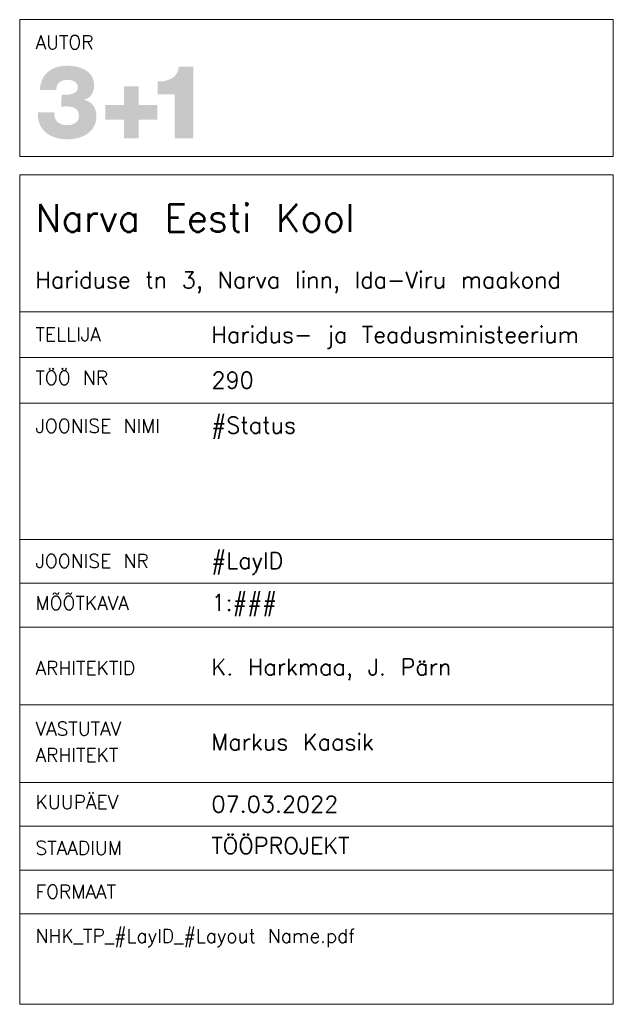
# Model space of a CAD drawing. Header units: millimetres. Extents: x -65 to 7804, y 0 to 7976.
# Tile 1 of 6: x -65 to 0, y 0 to 108. Entities that reach past the tile are written whole.
import ezdxf

# ---------------------------------------------------------------- set-up
doc = ezdxf.new("R2010")
doc.units = ezdxf.units.MM
doc.header["$MEASUREMENT"] = 0
doc.layers.add('00 2D joon.AR', color=7, linetype='Continuous')
doc.layers.add('00 Kirjanurk.AR', color=7, linetype='Continuous')

msp = doc.modelspace()

# ---------------------------------------------------------------- hatches: boundary and pattern name
at = {"layer": '00 Kirjanurk.AR', "linetype": 'Continuous', "lineweight": 13}
for points in [[(-63, 97.65), (-63, 97.53), (-63, 97.41), (-63, 97.29), (-62.99, 97.18), (-62.98, 97.07), (-62.96, 96.96), (-62.94, 96.86), (-62.92, 96.76), (-62.89, 96.66), (-62.86, 96.56), (-62.83, 96.47), (-62.79, 96.37), (-62.75, 96.29), (-62.71, 96.2), (-62.66, 96.12), (-62.61, 96.03), (-62.56, 95.96), (-62.5, 95.88), (-62.44, 95.81), (-62.38, 95.74), (-62.32, 95.67), (-62.25, 95.6), (-62.18, 95.54), (-62.11, 95.48), (-62.04, 95.42), (-61.96, 95.36), (-61.88, 95.31), (-61.8, 95.26), (-61.72, 95.21), (-61.64, 95.17), (-61.55, 95.12), (-61.46, 95.08), (-61.37, 95.04), (-61.27, 95.01), (-61.18, 94.98), (-61.08, 94.94), (-60.99, 94.92), (-60.89, 94.89), (-60.79, 94.87), (-60.68, 94.85), (-60.58, 94.83), (-60.47, 94.81), (-60.37, 94.8), (-60.26, 94.79), (-60.15, 94.78), (-60.04, 94.77), (-59.93, 94.77), (-59.82, 94.76), (-59.72, 94.76), (-59.62, 94.77), (-59.53, 94.77), (-59.43, 94.78), (-59.33, 94.78), (-59.24, 94.79), (-59.14, 94.81), (-59.05, 94.82), (-58.95, 94.84), (-58.86, 94.85), (-58.77, 94.87), (-58.68, 94.9), (-58.58, 94.92), (-58.49, 94.95), (-58.41, 94.97), (-58.32, 95), (-58.23, 95.04), (-58.14, 95.07), (-58.06, 95.11), (-57.98, 95.15), (-57.9, 95.19), (-57.82, 95.23), (-57.74, 95.28), (-57.66, 95.32), (-57.59, 95.37), (-57.52, 95.43), (-57.45, 95.48), (-57.38, 95.54), (-57.31, 95.6), (-57.25, 95.66), (-57.19, 95.72), (-57.13, 95.78), (-57.08, 95.85), (-57.02, 95.92), (-56.97, 96), (-56.92, 96.07), (-56.88, 96.15), (-56.84, 96.23), (-56.8, 96.31), (-56.76, 96.39), (-56.73, 96.48), (-56.7, 96.57), (-56.68, 96.66), (-56.66, 96.76), (-56.64, 96.85), (-56.62, 96.95), (-56.61, 97.05), (-56.61, 97.16), (-56.6, 97.27), (-56.6, 97.33), (-56.61, 97.39), (-56.61, 97.45), (-56.61, 97.5), (-56.62, 97.55), (-56.62, 97.61), (-56.63, 97.66), (-56.64, 97.71), (-56.65, 97.76), (-56.66, 97.81), (-56.67, 97.86), (-56.68, 97.91), (-56.69, 97.96), (-56.71, 98.01), (-56.72, 98.05), (-56.74, 98.1), (-56.76, 98.14), (-56.78, 98.19), (-56.8, 98.23), (-56.82, 98.27), (-56.84, 98.31), (-56.87, 98.35), (-56.89, 98.39), (-56.92, 98.43), (-56.95, 98.47), (-56.97, 98.5), (-57, 98.54), (-57.03, 98.57), (-57.07, 98.61), (-57.1, 98.64), (-57.13, 98.67), (-57.17, 98.7), (-57.2, 98.73), (-57.24, 98.76), (-57.28, 98.79), (-57.32, 98.82), (-57.36, 98.85), (-57.4, 98.87), (-57.44, 98.9), (-57.49, 98.92), (-57.53, 98.94), (-57.58, 98.97), (-57.63, 98.99), (-57.68, 99.01), (-57.73, 99.03), (-57.78, 99.04), (-57.83, 99.06), (-57.88, 99.08), (-57.94, 99.09), (-57.95, 99.12), (-57.9, 99.12), (-57.86, 99.13), (-57.82, 99.15), (-57.78, 99.16), (-57.73, 99.17), (-57.7, 99.19), (-57.66, 99.2), (-57.62, 99.22), (-57.58, 99.24), (-57.55, 99.26), (-57.51, 99.28), (-57.48, 99.31), (-57.44, 99.33), (-57.41, 99.35), (-57.38, 99.38), (-57.35, 99.41), (-57.32, 99.44), (-57.29, 99.46), (-57.26, 99.49), (-57.24, 99.52), (-57.21, 99.56), (-57.19, 99.59), (-57.16, 99.62), (-57.14, 99.66), (-57.12, 99.69), (-57.09, 99.73), (-57.07, 99.76), (-57.05, 99.8), (-57.03, 99.84), (-57.02, 99.87), (-57, 99.91), (-56.98, 99.95), (-56.97, 99.99), (-56.95, 100.03), (-56.94, 100.07), (-56.93, 100.11), (-56.92, 100.15), (-56.91, 100.19), (-56.9, 100.23), (-56.89, 100.27), (-56.88, 100.32), (-56.87, 100.36), (-56.87, 100.4), (-56.86, 100.44), (-56.86, 100.48), (-56.86, 100.53), (-56.85, 100.57), (-56.85, 100.61), (-56.85, 100.66), (-56.85, 100.76), (-56.86, 100.85), (-56.87, 100.94), (-56.88, 101.03), (-56.9, 101.12), (-56.92, 101.2), (-56.95, 101.28), (-56.97, 101.36), (-57, 101.44), (-57.04, 101.51), (-57.07, 101.59), (-57.11, 101.66), (-57.16, 101.72), (-57.2, 101.79), (-57.25, 101.85), (-57.3, 101.91), (-57.35, 101.97), (-57.41, 102.03), (-57.46, 102.08), (-57.52, 102.14), (-57.59, 102.19), (-57.65, 102.23), (-57.72, 102.28), (-57.78, 102.32), (-57.85, 102.37), (-57.92, 102.4), (-58, 102.44), (-58.07, 102.48), (-58.14, 102.51), (-58.22, 102.54), (-58.3, 102.58), (-58.38, 102.6), (-58.46, 102.63), (-58.54, 102.65), (-58.62, 102.68), (-58.7, 102.7), (-58.79, 102.72), (-58.87, 102.74), (-58.95, 102.75), (-59.04, 102.77), (-59.12, 102.78), (-59.21, 102.79), (-59.29, 102.8), (-59.38, 102.81), (-59.46, 102.81), (-59.55, 102.82), (-59.63, 102.82), (-59.72, 102.82), (-59.81, 102.82), (-59.91, 102.82), (-60.01, 102.82), (-60.11, 102.81), (-60.21, 102.8), (-60.3, 102.79), (-60.4, 102.78), (-60.5, 102.77), (-60.59, 102.75), (-60.68, 102.73), (-60.77, 102.71), (-60.86, 102.68), (-60.95, 102.65), (-61.04, 102.63), (-61.12, 102.59), (-61.21, 102.56), (-61.29, 102.53), (-61.37, 102.49), (-61.45, 102.45), (-61.52, 102.41), (-61.6, 102.36), (-61.67, 102.31), (-61.74, 102.27), (-61.81, 102.21), (-61.88, 102.16), (-61.95, 102.11), (-62.01, 102.05), (-62.07, 101.99), (-62.13, 101.93), (-62.19, 101.86), (-62.24, 101.79), (-62.29, 101.73), (-62.34, 101.65), (-62.39, 101.58), (-62.43, 101.51), (-62.48, 101.43), (-62.52, 101.35), (-62.55, 101.27), (-62.59, 101.18), (-62.62, 101.1), (-62.65, 101.01), (-62.68, 100.92), (-62.7, 100.83), (-62.72, 100.73), (-62.74, 100.63), (-62.75, 100.53), (-62.77, 100.43), (-62.77, 100.33), (-62.78, 100.22), (-62.78, 100.15), (-60.99, 100.15), (-60.99, 100.17), (-60.99, 100.22), (-60.99, 100.26), (-60.98, 100.3), (-60.98, 100.34), (-60.98, 100.38), (-60.97, 100.42), (-60.96, 100.46), (-60.95, 100.5), (-60.95, 100.53), (-60.93, 100.57), (-60.92, 100.61), (-60.91, 100.64), (-60.9, 100.67), (-60.88, 100.71), (-60.87, 100.74), (-60.85, 100.77), (-60.83, 100.8), (-60.81, 100.83), (-60.79, 100.85), (-60.77, 100.88), (-60.75, 100.91), (-60.73, 100.93), (-60.7, 100.96), (-60.68, 100.98), (-60.65, 101), (-60.62, 101.03), (-60.6, 101.05), (-60.57, 101.07), (-60.54, 101.09), (-60.51, 101.1), (-60.47, 101.12), (-60.44, 101.14), (-60.41, 101.15), (-60.37, 101.17), (-60.34, 101.18), (-60.3, 101.19), (-60.26, 101.21), (-60.22, 101.22), (-60.19, 101.23), (-60.14, 101.23), (-60.1, 101.24), (-60.06, 101.25), (-60.02, 101.25), (-59.98, 101.26), (-59.93, 101.26), (-59.89, 101.27), (-59.84, 101.27), (-59.79, 101.27), (-59.75, 101.27), (-59.71, 101.27), (-59.67, 101.27), (-59.64, 101.26), (-59.6, 101.26), (-59.56, 101.26), (-59.53, 101.25), (-59.49, 101.25), (-59.45, 101.24), (-59.42, 101.24), (-59.39, 101.23), (-59.35, 101.22), (-59.32, 101.21), (-59.29, 101.21), (-59.25, 101.2), (-59.22, 101.19), (-59.19, 101.17), (-59.16, 101.16), (-59.13, 101.15), (-59.1, 101.14), (-59.07, 101.12), (-59.05, 101.11), (-59.02, 101.09), (-58.99, 101.08), (-58.97, 101.06), (-58.94, 101.05), (-58.92, 101.03), (-58.9, 101.01), (-58.88, 100.99), (-58.85, 100.97), (-58.83, 100.95), (-58.82, 100.93), (-58.8, 100.91), (-58.78, 100.89), (-58.76, 100.87), (-58.75, 100.84), (-58.73, 100.82), (-58.72, 100.8), (-58.71, 100.77), (-58.7, 100.75), (-58.69, 100.72), (-58.68, 100.69), (-58.67, 100.67), (-58.66, 100.64), (-58.66, 100.61), (-58.65, 100.58), (-58.65, 100.55), (-58.65, 100.52), (-58.64, 100.49), (-58.64, 100.45), (-58.65, 100.41), (-58.65, 100.37), (-58.66, 100.34), (-58.66, 100.3), (-58.67, 100.27), (-58.68, 100.23), (-58.69, 100.2), (-58.71, 100.17), (-58.72, 100.14), (-58.74, 100.11), (-58.75, 100.08), (-58.77, 100.05), (-58.79, 100.03), (-58.81, 100), (-58.83, 99.98), (-58.86, 99.96), (-58.88, 99.94), (-58.9, 99.92), (-58.93, 99.9), (-58.96, 99.88), (-58.98, 99.86), (-59.01, 99.84), (-59.04, 99.83), (-59.07, 99.81), (-59.1, 99.8), (-59.13, 99.78), (-59.17, 99.77), (-59.2, 99.76), (-59.23, 99.75), (-59.27, 99.74), (-59.3, 99.73), (-59.34, 99.72), (-59.37, 99.71), (-59.41, 99.7), (-59.44, 99.7), (-59.48, 99.69), (-59.51, 99.68), (-59.55, 99.68), (-59.59, 99.68), (-59.62, 99.67), (-59.66, 99.67), (-59.69, 99.66), (-59.73, 99.66), (-59.77, 99.66), (-59.8, 99.66), (-59.84, 99.66), (-59.87, 99.66), (-59.91, 99.66), (-59.93, 99.66), (-59.95, 99.66), (-59.97, 99.65), (-59.99, 99.65), (-60.02, 99.65), (-60.05, 99.66), (-60.08, 99.66), (-60.12, 99.66), (-60.23, 99.67), (-60.27, 99.67), (-60.3, 99.67), (-60.33, 99.67), (-60.36, 99.67), (-60.38, 99.67), (-60.4, 99.67), (-60.42, 99.67), (-60.43, 98.34), (-60.3, 98.35), (-60.22, 98.35), (-60.16, 98.35), (-60.09, 98.36), (-60.04, 98.36), (-59.99, 98.36), (-59.94, 98.36), (-59.91, 98.36), (-59.87, 98.36), (-59.82, 98.36), (-59.77, 98.36), (-59.73, 98.36), (-59.68, 98.35), (-59.64, 98.35), (-59.59, 98.35), (-59.55, 98.34), (-59.51, 98.34), (-59.46, 98.33), (-59.42, 98.32), (-59.38, 98.32), (-59.34, 98.31), (-59.3, 98.3), (-59.26, 98.29), (-59.22, 98.28), (-59.18, 98.27), (-59.15, 98.25), (-59.11, 98.24), (-59.08, 98.23), (-59.04, 98.21), (-59.01, 98.19), (-58.97, 98.18), (-58.94, 98.16), (-58.91, 98.14), (-58.88, 98.12), (-58.85, 98.09), (-58.82, 98.07), (-58.8, 98.05), (-58.77, 98.02), (-58.75, 97.99), (-58.72, 97.97), (-58.7, 97.94), (-58.68, 97.91), (-58.66, 97.88), (-58.64, 97.84), (-58.62, 97.81), (-58.61, 97.77), (-58.59, 97.73), (-58.58, 97.7), (-58.57, 97.65), (-58.56, 97.61), (-58.55, 97.57), (-58.54, 97.53), (-58.53, 97.48), (-58.53, 97.43), (-58.52, 97.38), (-58.52, 97.33), (-58.52, 97.28), (-58.52, 97.24), (-58.52, 97.2), (-58.53, 97.16), (-58.53, 97.12), (-58.54, 97.09), (-58.55, 97.05), (-58.56, 97.01), (-58.57, 96.98), (-58.58, 96.95), (-58.6, 96.91), (-58.61, 96.88), (-58.63, 96.85), (-58.64, 96.82), (-58.66, 96.79), (-58.68, 96.77), (-58.7, 96.74), (-58.73, 96.71), (-58.75, 96.69), (-58.77, 96.66), (-58.8, 96.64), (-58.82, 96.62), (-58.85, 96.6), (-58.88, 96.58), (-58.91, 96.56), (-58.93, 96.54), (-58.97, 96.52), (-59, 96.5), (-59.03, 96.48), (-59.06, 96.47), (-59.09, 96.45), (-59.13, 96.44), (-59.16, 96.43), (-59.2, 96.41), (-59.23, 96.4), (-59.27, 96.39), (-59.3, 96.38), (-59.34, 96.37), (-59.38, 96.36), (-59.41, 96.35), (-59.45, 96.35), (-59.49, 96.34), (-59.53, 96.34), (-59.57, 96.33), (-59.61, 96.33), (-59.65, 96.32), (-59.69, 96.32), (-59.73, 96.32), (-59.77, 96.32), (-59.81, 96.32), (-59.87, 96.32), (-59.93, 96.32), (-59.98, 96.33), (-60.04, 96.33), (-60.09, 96.34), (-60.14, 96.34), (-60.19, 96.35), (-60.24, 96.36), (-60.29, 96.37), (-60.34, 96.38), (-60.38, 96.39), (-60.43, 96.41), (-60.47, 96.42), (-60.51, 96.44), (-60.55, 96.46), (-60.59, 96.47), (-60.63, 96.49), (-60.67, 96.52), (-60.7, 96.54), (-60.74, 96.56), (-60.77, 96.58), (-60.8, 96.61), (-60.83, 96.64), (-60.86, 96.66), (-60.89, 96.69), (-60.92, 96.72), (-60.95, 96.76), (-60.97, 96.79), (-60.99, 96.82), (-61.02, 96.86), (-61.04, 96.89), (-61.06, 96.93), (-61.07, 96.97), (-61.09, 97.01), (-61.11, 97.05), (-61.12, 97.09), (-61.14, 97.13), (-61.15, 97.18), (-61.16, 97.22), (-61.17, 97.27), (-61.18, 97.32), (-61.19, 97.37), (-61.19, 97.42), (-61.2, 97.47), (-61.2, 97.52), (-61.2, 97.57), (-61.2, 97.63), (-61.2, 97.72), (-63, 97.72)], [(-49.91, 101.1), (-49.91, 99.69), (-48.02, 99.69), (-48.02, 94.87), (-46, 94.87), (-45.99, 102.72), (-47.58, 102.72), (-47.59, 102.66), (-47.6, 102.59), (-47.61, 102.52), (-47.62, 102.45), (-47.64, 102.39), (-47.66, 102.33), (-47.68, 102.26), (-47.7, 102.2), (-47.72, 102.15), (-47.75, 102.09), (-47.78, 102.04), (-47.81, 101.98), (-47.84, 101.93), (-47.87, 101.88), (-47.91, 101.84), (-47.94, 101.79), (-47.98, 101.74), (-48.02, 101.7), (-48.06, 101.66), (-48.11, 101.62), (-48.15, 101.58), (-48.2, 101.55), (-48.25, 101.51), (-48.3, 101.48), (-48.35, 101.45), (-48.4, 101.42), (-48.45, 101.39), (-48.5, 101.36), (-48.56, 101.33), (-48.62, 101.31), (-48.67, 101.29), (-48.73, 101.27), (-48.79, 101.25), (-48.85, 101.23), (-48.91, 101.21), (-48.97, 101.19), (-49.03, 101.18), (-49.09, 101.16), (-49.16, 101.15), (-49.22, 101.14), (-49.29, 101.13), (-49.35, 101.12), (-49.42, 101.12), (-49.48, 101.11), (-49.55, 101.11), (-49.61, 101.1), (-49.68, 101.1), (-49.75, 101.1), (-49.81, 101.1), (-49.88, 101.1)], [(-53.59, 98.53), (-55.62, 98.53), (-55.62, 96.91), (-53.59, 96.91), (-53.59, 94.87), (-51.97, 94.87), (-51.97, 96.91), (-49.94, 96.91), (-49.94, 98.53), (-51.97, 98.53), (-51.97, 100.57), (-53.59, 100.57)]]:
    msp.add_hatch(color=7, dxfattribs=at).paths.add_polyline_path(points)

# ---------------------------------------------------------------- linework, layer by layer
at = {"layer": '00 2D joon.AR', "color": 7, "linetype": 'Continuous', "lineweight": 13}
for points in [[(0, 92.87), (-65, 92.87), (-65, 107.87), (0, 107.87)], [(0, 0), (-65, 0), (-65, 90.87), (0, 90.87)]]:
    msp.add_lwpolyline(points, close=True, dxfattribs=at)
at = {"layer": '00 Kirjanurk.AR', "color": 7, "linetype": 'Continuous', "lineweight": 13}
for p, q in [((-65, 65.87), (-65, 80.87)), ((0, 80.87), (0, 65.87)), ((0, 75.87), (-65, 75.87)), ((0, 70.87), (-65, 70.87)), ((-65, 61.21), (-65, 65.87)), ((-65, 65.87), (0, 65.87)), ((0, 65.87), (-65, 65.87)), ((0, 65.87), (0, 61.21)), ((-65, 56.55), (-65, 61.21)), ((0, 61.21), (0, 56.55)), ((-65, 50.92), (0, 50.92)), ((-65, 46.12), (0, 46.12)), ((-65, 41.32), (0, 41.32)), ((-65, 32.82), (0, 32.82)), ((-65, 24.3), (0, 24.3)), ((-65, 19.5), (0, 19.5)), ((-65, 14.7), (0, 14.7)), ((-65, 9.9), (0, 9.9)), ((0, 0), (-65, 0))]:
    msp.add_line(p, q, dxfattribs=at)

# ---------------------------------------------------------------- texts
for s, insert, char_height, attachment_point in [('\\A1;{\\pql;\\Ftxt.shx;AUTOR}', (-63.27, 106.15), 1.5, 1), ('\\A1;{\\pql;\\pt0.4375;\\Ftxt.shx;Narva Eesti Kool}', (-63.27, 87.64), 3, 1), ('\\A1;{\\pql;\\Ftxt.shx;Hariduse tn 3\\Ftxt.shx;, \\Ftxt.shx;Narva linn\\Ftxt.shx;, \\Ftxt.shx;Ida-Viru maakond}', (-63.27, 77.91), 1.8, 7), ('\\A1;{\\pql;\\Ftxt.shx;TELLIJA}', (-63.27, 73.39), 1.5, 4), ('\\A1;{\\pql;\\Ftxt.shx;Haridus- ja Teadusministeerium}', (-44, 73.05), 1.8, 4), ('\\A1;{\\pql;\\Ftxt.shx;TÖÖ NR}', (-63.27, 68.63), 1.5, 4), ('\\A1;{\\pql;\\Ftxt.shx;290}', (-44, 68.38), 1.8, 4), ('\\A1;{\\pql;\\Ftxt.shx;JOONISE NIMI}', (-63.27, 63.37), 1.5, 4), ('\\A1;{\\pql;\\Ftxt.shx;#Status}', (-44, 64.35), 1.8, 1), ('\\A1;{\\pql;\\Ftxt.shx;JOONISE NR}', (-63.27, 48.56), 1.5, 4), ('\\A1;{\\pql;\\Ftxt.shx;#LayID}', (-44, 48.3), 1.8, 4), ('\\A1;{\\pql;\\Ftxt.shx;MÕÕTKAVA}', (-63.27, 43.97), 1.5, 4), ('\\A1;{\\pql;\\Ftxt.shx;1:###}', (-44, 43.72), 1.8, 4), ('\\A1;{\\pql;\\Ftxt.shx;ARHITEKTID}', (-63.27, 36.84), 1.5, 4), ('\\A1;{\\pql;\\Ftxt.shx;K. Harkmaa, J. Pärn}', (-44, 35.5), 1.8, 7), ('\\A1;{\\pql;\\Ftxt.shx;Markus Kaasik}', (-44, 28.73), 1.8, 4), ('\\A1;{\\pql;\\Ftxt.shx;KUUPÄEV}', (-63.27, 22.15), 1.5, 4), ('\\A1;{\\pql;\\Ftxt.shx;07.03.2022}', (-44, 21.92), 1.8, 4), ('\\A1;{\\pql;\\Ftxt.shx;TÖÖPROJEKT}', (-44, 17.38), 1.8, 4), ('\\A1;{\\pql;\\Ftxt.shx;STAADIUM}', (-63.27, 17.14), 1.5, 4), ('\\A1;{\\pql;\\Ftxt.shx;FORMAAT}', (-63.27, 12.34), 1.5, 4), ('\\A1;{\\pql;\\Ftxt.shx;NHK\\Ftxt.shx;_\\Ftxt.shx;TP\\Ftxt.shx;_\\Ftxt.shx;#LayID\\Ftxt.shx;_\\Ftxt.shx;#Layout Name\\Ftxt.shx;.pdf}', (-63.27, 8.25), 1.5, 1)]:
    msp.add_mtext(s, dxfattribs=dict(at, insert=insert, char_height=char_height, attachment_point=attachment_point))
at = {"layer": '00 Kirjanurk.AR', "color": 7, "linetype": 'Continuous', "lineweight": 13, "insert": (-63.27, 28.75), "char_height": 1.5, "attachment_point": 4, "line_spacing_factor": 1.153238}
msp.add_mtext('\\A1;{\\pql;\\Ftxt.shx;VASTUTAV\\P\\pql;\\Ftxt.shx;ARHITEKT}', dxfattribs=at)

doc.saveas('drawing.dxf')
